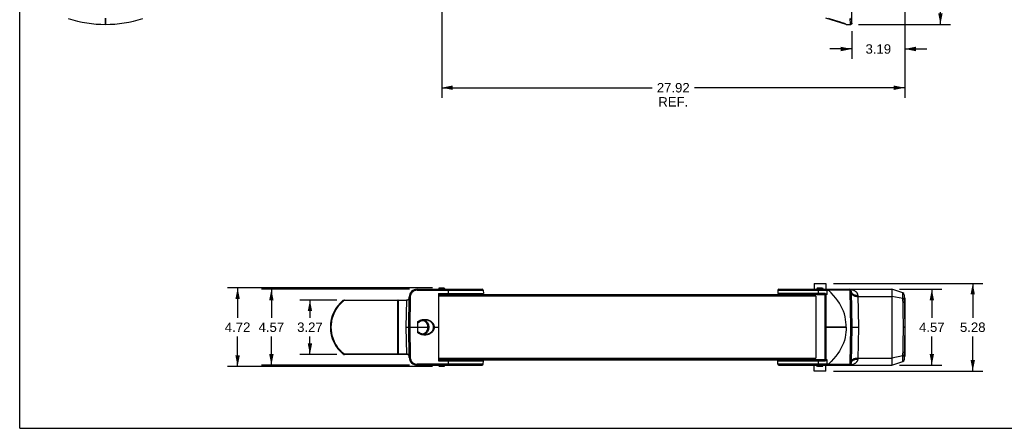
# Model space of a CAD drawing. Header units: inches. Extents: x 0 to 113, y 0 to 73.
# Tile 1 of 12: x 0 to 59, y 0 to 25. Entities that reach past the tile are written whole.
import ezdxf

# ---------------------------------------------------------------- set-up
doc = ezdxf.new("R2010")
doc.units = ezdxf.units.IN
doc.header["$LTSCALE"] = 6.233333
doc.header["$MEASUREMENT"] = 0
doc.layers.get('0').update_dxf_attribs({"linetype": 'CONTINUOUS'})
doc.styles.get("Standard").update_dxf_attribs({"font": 'arial.ttf'})
doc.dimstyles.new('DIMSTYLE_1', dxfattribs={"dimtxt": 0.566667, "dimasz": 0.666667, "dimexe": 0.09, "dimexo": 0.07, "dimgap": 0.0425, "dimtad": 0, "dimtih": 1, "dimtoh": 1, "dimzin": 4, "dimdsep": 46, "dimtxsty": 'Standard', "dimblk": '_FILLED', "dimblk1": '_FILLED', "dimblk2": '_FILLED', "dimcen": 0.09, "dimadec": 3, "dimazin": 1, "dimtfac": 1, "dimtdec": 3, "dimtofl": 0, "dimtmove": 0, "dimatfit": 3, "dimldrblk": '_FILLED', "dimfxl": 0, "dimtolj": 1, "dimtzin": 4, "dimarcsym": 0})

# ---------------------------------------------------------------- blocks, each defined once
blk = doc.blocks.new('_FILLED')
at = {"color": 0, "linetype": 'ByBlock'}
blk.add_solid([(0, 0), (-1, 0.2), (-1, -0.2)], dxfattribs=at)
blk = doc.blocks.new('*D10')
at = {"color": 2, "linetype": 'Continuous'}
for p, q in [((53.357, 25.801), (53.357, 22.235)), ((50.164, 23.907), (50.164, 22.235)), ((50.164, 22.835), (48.83, 22.835)), ((53.357, 22.835), (54.691, 22.835))]:
    blk.add_line(p, q, dxfattribs=at)
at = {"color": 2, "linetype": 'Continuous', "xscale": 0.6666666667, "yscale": 0.6666666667, "zscale": 0.6666666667}
blk.add_blockref('_FILLED', (50.164, 22.835), dxfattribs=at)
at = {"color": 2, "linetype": 'Continuous', "xscale": 0.6666666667, "yscale": 0.6666666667, "zscale": 0.6666666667, "rotation": 180}
blk.add_blockref('_FILLED', (53.357, 22.835), dxfattribs=at)
at = {"color": 2, "linetype": 'Continuous', "insert": (51.761, 23.118), "char_height": 0.5667, "width": 1.5399, "attachment_point": 2, "line_spacing_factor": 0.9}
blk.add_mtext('3.19', dxfattribs=at)
blk = doc.blocks.new('*D11')
at = {"color": 2, "linetype": 'Continuous'}
for p, q in [((25.091, 49.406), (56.105, 49.406)), ((55.505, 49.406), (55.505, 37.427)), ((55.505, 24.315), (55.505, 35.444)), ((50.57, 24.315), (56.105, 24.315))]:
    blk.add_line(p, q, dxfattribs=at)
at = {"color": 2, "linetype": 'Continuous', "xscale": 0.6666666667, "yscale": 0.6666666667, "zscale": 0.6666666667}
for p, rotation in [((55.505, 49.406), 90), ((55.505, 24.315), 270)]:
    blk.add_blockref('_FILLED', p, dxfattribs=dict(at, rotation=rotation))
at = {"color": 2, "linetype": 'Continuous', "insert": (55.505, 37.144), "char_height": 0.5667, "width": 1.98017, "attachment_point": 2, "line_spacing_factor": 0.9}
blk.add_mtext('25.09\\PREF.', dxfattribs=at)
blk = doc.blocks.new('*D12')
at = {"color": 2, "linetype": 'Continuous'}
for p, q in [((25.442, 47.796), (25.442, 19.903)), ((53.357, 25.801), (53.357, 19.903)), ((25.442, 20.503), (38.126, 20.503)), ((53.357, 20.503), (40.673, 20.503))]:
    blk.add_line(p, q, dxfattribs=at)
at = {"color": 2, "linetype": 'Continuous', "xscale": 0.6666666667, "yscale": 0.6666666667, "zscale": 0.6666666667, "rotation": 180}
blk.add_blockref('_FILLED', (25.442, 20.503), dxfattribs=at)
at = {"color": 2, "linetype": 'Continuous', "xscale": 0.6666666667, "yscale": 0.6666666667, "zscale": 0.6666666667}
blk.add_blockref('_FILLED', (53.357, 20.503), dxfattribs=at)
at = {"color": 2, "linetype": 'Continuous', "insert": (39.4, 20.787), "char_height": 0.5667, "width": 1.98017, "attachment_point": 2, "line_spacing_factor": 0.9}
blk.add_mtext('27.92\\PREF.', dxfattribs=at)
blk = doc.blocks.new('*D15')
at = {"color": 2, "linetype": 'Continuous'}
for p, q in [((53.036, 8.368), (55.588, 8.368)), ((54.988, 8.368), (54.988, 6.652)), ((54.988, 3.802), (54.988, 5.518)), ((53.036, 3.802), (55.588, 3.802))]:
    blk.add_line(p, q, dxfattribs=at)
at = {"color": 2, "linetype": 'Continuous', "xscale": 0.6666666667, "yscale": 0.6666666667, "zscale": 0.6666666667}
for p, rotation in [((54.988, 8.368), 90), ((54.988, 3.802), 270.0000475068)]:
    blk.add_blockref('_FILLED', p, dxfattribs=dict(at, rotation=rotation))
at = {"color": 2, "linetype": 'Continuous', "insert": (54.988, 6.368), "char_height": 0.5667, "width": 1.5399, "attachment_point": 2, "line_spacing_factor": 0.9}
blk.add_mtext('4.57', dxfattribs=at)
blk = doc.blocks.new('*D16')
at = {"color": 2, "linetype": 'Continuous'}
for p, q in [((49.06, 8.723), (58.054, 8.723)), ((57.454, 8.723), (57.454, 6.652)), ((57.454, 3.447), (57.454, 5.518)), ((49.06, 3.447), (58.054, 3.447))]:
    blk.add_line(p, q, dxfattribs=at)
at = {"color": 2, "linetype": 'Continuous', "xscale": 0.6666666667, "yscale": 0.6666666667, "zscale": 0.6666666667}
for p, rotation in [((57.454, 8.723), 90), ((57.454, 3.447), 270)]:
    blk.add_blockref('_FILLED', p, dxfattribs=dict(at, rotation=rotation))
at = {"color": 2, "linetype": 'Continuous', "insert": (57.454, 6.368), "char_height": 0.5667, "width": 1.5399, "attachment_point": 2, "line_spacing_factor": 0.9}
blk.add_mtext('5.28', dxfattribs=at)
blk = doc.blocks.new('*D17')
at = {"color": 2, "linetype": 'Continuous'}
for p, q in [((19.121, 7.719), (16.897, 7.719)), ((17.497, 7.719), (17.497, 6.651)), ((17.497, 4.451), (17.497, 5.518)), ((19.121, 4.451), (16.897, 4.451))]:
    blk.add_line(p, q, dxfattribs=at)
at = {"color": 2, "linetype": 'Continuous', "xscale": 0.6666666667, "yscale": 0.6666666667, "zscale": 0.6666666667}
for p, rotation in [((17.497, 7.719), 90), ((17.497, 4.451), 270)]:
    blk.add_blockref('_FILLED', p, dxfattribs=dict(at, rotation=rotation))
at = {"color": 2, "linetype": 'Continuous', "insert": (17.497, 6.368), "char_height": 0.5667, "width": 1.5399, "attachment_point": 2, "line_spacing_factor": 0.9}
blk.add_mtext('3.27', dxfattribs=at)
blk = doc.blocks.new('*D18')
at = {"color": 2, "linetype": 'Continuous'}
for p, q in [((23.491, 8.368), (14.573, 8.368)), ((15.173, 8.368), (15.173, 6.652)), ((15.173, 3.802), (15.173, 5.518)), ((23.491, 3.802), (14.573, 3.802))]:
    blk.add_line(p, q, dxfattribs=at)
at = {"color": 2, "linetype": 'Continuous', "xscale": 0.6666666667, "yscale": 0.6666666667, "zscale": 0.6666666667}
for p, rotation in [((15.173, 8.368), 90), ((15.173, 3.802), 270)]:
    blk.add_blockref('_FILLED', p, dxfattribs=dict(at, rotation=rotation))
at = {"color": 2, "linetype": 'Continuous', "insert": (15.173, 6.368), "char_height": 0.5667, "width": 1.5399, "attachment_point": 2, "line_spacing_factor": 0.9}
blk.add_mtext('4.57', dxfattribs=at)
blk = doc.blocks.new('*D19')
at = {"color": 2, "linetype": 'Continuous'}
for p, q in [((24.879, 8.447), (12.537, 8.447)), ((13.137, 8.447), (13.137, 6.652)), ((13.137, 3.723), (13.137, 5.518)), ((24.879, 3.723), (12.537, 3.723))]:
    blk.add_line(p, q, dxfattribs=at)
at = {"color": 2, "linetype": 'Continuous', "xscale": 0.6666666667, "yscale": 0.6666666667, "zscale": 0.6666666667}
for p, rotation in [((13.137, 8.447), 90), ((13.137, 3.723), 270)]:
    blk.add_blockref('_FILLED', p, dxfattribs=dict(at, rotation=rotation))
at = {"color": 2, "linetype": 'Continuous', "insert": (13.137, 6.368), "char_height": 0.5667, "width": 1.5399, "attachment_point": 2, "line_spacing_factor": 0.9}
blk.add_mtext('4.72', dxfattribs=at)

msp = doc.modelspace()

# ---------------------------------------------------------------- linework, layer by layer
at = {"color": 7, "linetype": 'Continuous'}
for p, q in [((0, 0), (0, 73.333)), ((50.164, 24.374), (50.164, 25.323)), ((5.173, 24.682), (5.174, 24.315)), ((5.174, 24.315), (5.175, 24.682)), ((49.814, 24.315), (48.596, 24.682)), ((49.197, 24.533), (48.761, 24.673)), ((49.413, 24.462), (49.197, 24.533)), ((49.814, 24.315), (50.104, 24.315)), ((23.958, 8.311), (23.958, 8.368)), ((23.958, 8.368), (27.888, 8.368)), ((23.958, 8.311), (25.84, 8.311)), ((25.291, 8.447), (25.245, 8.368)), ((25.291, 8.447), (25.594, 8.447)), ((25.594, 8.447), (25.639, 8.368)), ((25.824, 8.368), (25.825, 8.113)), ((25.84, 8.311), (27.947, 8.311)), ((25.849, 8.113), (25.848, 8.311)), ((27.947, 8.311), (27.952, 8.113)), ((45.705, 8.31), (45.701, 8.113)), ((47.885, 8.723), (48.593, 8.723)), ((47.885, 8.723), (47.885, 8.368)), ((48.088, 8.447), (48.042, 8.368)), ((48.088, 8.447), (48.391, 8.447)), ((48.16, 8.113), (48.16, 8.368)), ((48.391, 8.447), (48.436, 8.368)), ((48.593, 8.723), (48.593, 8.368)), ((48.678, 8.052), (48.679, 8.31)), ((48.752, 8.328), (50.013, 8.328)), ((50.015, 8.357), (50.013, 8.328)), ((53.242, 8.15), (52.57, 8.368)), ((52.57, 8.368), (52.57, 3.802)), ((19.529, 7.719), (23.328, 7.719)), ((19.569, 7.717), (19.573, 7.718)), ((19.583, 7.718), (19.573, 7.718)), ((19.573, 7.718), (19.573, 7.718)), ((19.578, 7.719), (19.588, 7.719)), ((19.582, 7.718), (19.582, 7.719)), ((22.793, 4.451), (22.793, 7.718)), ((23.454, 6.085), (23.486, 7.904)), ((23.545, 7.905), (23.513, 6.085)), ((25.245, 8.113), (25.245, 4.057)), ((25.245, 8.113), (27.945, 8.113)), ((25.245, 8.053), (25.836, 8.053)), ((47.989, 7.955), (25.245, 7.955)), ((25.639, 8.053), (25.639, 8.113)), ((25.836, 7.955), (25.836, 8.053)), ((27.952, 8.113), (27.945, 8.113)), ((48.554, 8.113), (45.701, 8.113)), ((47.649, 8.053), (46.206, 8.053)), ((46.206, 8.053), (46.206, 8.004)), ((46.206, 8.004), (47.649, 8.004)), ((47.649, 8.053), (48.554, 8.053)), ((47.649, 7.955), (47.649, 8.053)), ((47.845, 8.053), (47.845, 7.955)), ((47.989, 8.093), (48.003, 8.092)), ((47.989, 7.955), (47.989, 4.215)), ((48.003, 8.053), (48.003, 8.113)), ((48.042, 8.113), (48.042, 8.053)), ((48.436, 8.113), (48.436, 8.053)), ((48.475, 8.053), (48.475, 8.113)), ((48.475, 8.088), (48.554, 8.088)), ((48.554, 8.059), (48.475, 8.061)), ((48.554, 4.057), (48.554, 8.113)), ((48.554, 8.088), (48.557, 8.088)), ((48.593, 8.048), (48.578, 8.048)), ((48.677, 8.048), (48.593, 8.048)), ((48.596, 8.048), (48.596, 4.122)), ((48.677, 8.048), (48.678, 8.053)), ((50.105, 6.085), (50.067, 8.27)), ((50.126, 8.252), (50.164, 6.085)), ((50.137, 8.196), (50.149, 8.169)), ((50.52, 8.001), (50.558, 6.085)), ((50.521, 7.939), (52.57, 7.939)), ((53.247, 7.808), (52.57, 7.939)), ((53.276, 6.085), (53.242, 8.15)), ((53.323, 8.04), (53.357, 6.087)), ((53.357, 7.857), (53.326, 7.857)), ((53.357, 7.857), (53.357, 6.087)), ((19.209, 7.346), (19.317, 7.476)), ((19.304, 7.469), (19.304, 7.469)), ((19.308, 7.465), (19.304, 7.469)), ((19.317, 7.476), (19.435, 7.598)), ((19.435, 7.598), (19.563, 7.71)), ((19.504, 7.71), (19.557, 7.71)), ((19.512, 7.673), (19.557, 7.71)), ((19.557, 7.71), (19.561, 7.713)), ((19.566, 7.712), (19.563, 7.71)), ((19.563, 7.71), (22.793, 7.71)), ((19.57, 7.715), (19.566, 7.712)), ((22.793, 7.551), (22.796, 7.7)), ((22.796, 7.7), (22.793, 7.7)), ((22.797, 7.699), (22.796, 7.695)), ((22.805, 7.708), (22.802, 7.705)), ((22.814, 7.71), (22.808, 7.471)), ((22.808, 7.471), (22.809, 4.699)), ((22.814, 7.71), (23.33, 7.71)), ((23.302, 6.085), (23.33, 7.71)), ((23.33, 4.46), (23.302, 6.085)), ((23.302, 6.085), (24.661, 6.085)), ((23.486, 4.266), (23.454, 6.085)), ((23.513, 6.085), (23.545, 4.265)), ((23.973, 6.366), (23.975, 6.108)), ((23.975, 6.062), (23.973, 5.804)), ((23.976, 6.085), (23.975, 6.108)), ((23.975, 6.062), (23.976, 6.085)), ((24.053, 6.407), (24.067, 6.416)), ((24.067, 6.416), (24.076, 6.422)), ((24.09, 6.431), (24.076, 6.422)), ((24.104, 6.442), (24.09, 6.431)), ((24.098, 6.406), (24.108, 6.414)), ((24.106, 6.444), (24.104, 6.442)), ((24.142, 6.438), (24.108, 6.414)), ((24.31, 6.518), (24.416, 6.518)), ((24.951, 6.085), (25.245, 6.085)), ((48.561, 6.086), (48.572, 6.086)), ((48.572, 6.086), (48.596, 6.086)), ((48.587, 6.084), (49.814, 6.085)), ((49.814, 6.085), (48.596, 6.086)), ((50.067, 3.9), (50.105, 6.085)), ((50.105, 6.085), (50.558, 6.085)), ((50.164, 6.085), (50.126, 3.918)), ((50.558, 6.085), (50.52, 4.168)), ((53.242, 4.02), (53.276, 6.085)), ((53.276, 6.085), (53.334, 6.086)), ((53.323, 6.084), (53.276, 6.085)), ((53.357, 6.083), (53.323, 4.13)), ((53.334, 6.086), (53.351, 6.087)), ((53.357, 6.083), (53.357, 4.313)), ((24.051, 5.765), (24.042, 5.77)), ((24.06, 5.759), (24.051, 5.765)), ((24.074, 5.75), (24.06, 5.759)), ((24.091, 5.738), (24.106, 5.726)), ((24.098, 5.764), (24.108, 5.756)), ((24.31, 5.652), (24.416, 5.652)), ((19.343, 4.658), (19.304, 4.701)), ((19.435, 4.572), (19.317, 4.693)), ((19.563, 4.46), (19.435, 4.572)), ((19.557, 4.46), (19.504, 4.46)), ((19.529, 4.451), (19.584, 4.451)), ((19.558, 4.461), (19.557, 4.46)), ((19.561, 4.457), (19.557, 4.46)), ((19.563, 4.46), (19.566, 4.457)), ((22.793, 4.46), (19.563, 4.46)), ((19.578, 4.451), (19.588, 4.451)), ((19.582, 4.451), (19.582, 4.451)), ((23.328, 4.451), (19.588, 4.451)), ((22.796, 4.47), (22.793, 4.619)), ((22.793, 4.47), (22.796, 4.47)), ((22.805, 4.462), (22.809, 4.461)), ((22.809, 4.699), (22.814, 4.46)), ((22.809, 4.461), (22.814, 4.46)), ((23.33, 4.46), (22.814, 4.46)), ((25.245, 4.215), (47.989, 4.215)), ((25.836, 4.116), (25.836, 4.215)), ((47.649, 4.166), (46.206, 4.166)), ((46.206, 4.166), (46.206, 4.116)), ((47.649, 4.215), (47.649, 4.116)), ((47.845, 4.215), (47.845, 4.116)), ((50.521, 4.231), (52.57, 4.231)), ((53.247, 4.362), (52.57, 4.231)), ((53.326, 4.313), (53.357, 4.313)), ((23.958, 3.802), (23.958, 3.859)), ((25.832, 3.859), (23.958, 3.859)), ((23.958, 3.802), (27.888, 3.802)), ((25.836, 4.116), (25.244, 4.116)), ((25.245, 4.057), (27.945, 4.057)), ((25.291, 3.723), (25.245, 3.802)), ((25.594, 3.723), (25.291, 3.723)), ((25.594, 3.723), (25.639, 3.802)), ((25.639, 4.057), (25.639, 4.116)), ((25.825, 4.057), (25.824, 3.802)), ((27.947, 3.859), (25.832, 3.859)), ((25.848, 3.859), (25.849, 4.057)), ((27.945, 4.057), (27.952, 4.057)), ((27.947, 3.859), (27.952, 4.057)), ((45.701, 4.057), (48.554, 4.057)), ((45.705, 3.86), (45.701, 4.057)), ((48.761, 3.86), (45.705, 3.86)), ((45.764, 3.802), (52.57, 3.802)), ((46.206, 4.116), (47.649, 4.116)), ((48.554, 4.116), (47.649, 4.116)), ((47.885, 3.447), (47.885, 3.802)), ((48.003, 4.078), (47.989, 4.077)), ((48.003, 4.116), (48.003, 4.057)), ((48.042, 4.116), (48.042, 4.057)), ((48.088, 3.723), (48.042, 3.802)), ((48.391, 3.723), (48.088, 3.723)), ((48.16, 3.802), (48.16, 4.057)), ((48.391, 3.723), (48.436, 3.802)), ((48.436, 4.116), (48.436, 4.057)), ((48.475, 4.116), (48.475, 4.057)), ((48.475, 4.109), (48.554, 4.111)), ((48.554, 4.082), (48.475, 4.082)), ((48.557, 4.082), (48.554, 4.082)), ((48.557, 4.082), (48.562, 4.082)), ((48.565, 4.122), (48.578, 4.122)), ((48.578, 4.122), (48.593, 4.122)), ((48.677, 4.122), (48.593, 4.122)), ((48.593, 3.447), (48.593, 3.802)), ((48.678, 4.117), (48.677, 4.122)), ((48.679, 3.86), (48.678, 4.118)), ((50.008, 3.842), (48.752, 3.842)), ((50.008, 3.842), (50.008, 3.802)), ((50.054, 3.803), (50.008, 3.802)), ((50.008, 3.802), (50.021, 3.802)), ((50.021, 3.802), (50.04, 3.806)), ((50.137, 3.974), (50.149, 4.001)), ((52.57, 3.802), (53.242, 4.02)), ((48.593, 3.447), (47.885, 3.447)), ((0, 0), (113.333, 0))]:
    msp.add_line(p, q, dxfattribs=at)
at = {"color": 6, "linetype": 'Continuous'}
for p, q in [((25.836, 8.053), (46.206, 8.053)), ((25.836, 8.004), (46.206, 8.004)), ((45.65, 8.004), (45.65, 8.053)), ((46.206, 4.166), (25.836, 4.166)), ((45.65, 4.116), (45.65, 4.166)), ((25.836, 4.116), (46.206, 4.116))]:
    msp.add_line(p, q, dxfattribs=at)
at = {"color": 7, "linetype": 'Continuous'}
for points in [[(49.814, 24.315), (49.818, 24.316), (49.811, 24.321), (49.792, 24.33), (49.76, 24.343), (49.713, 24.36), (49.653, 24.381), (49.583, 24.405), (49.413, 24.462)], [(50.105, 24.315), (50.098, 24.324), (50.092, 24.353), (50.086, 24.402), (50.079, 24.469), (50.073, 24.555), (50.067, 24.66)], [(50.163, 24.374), (50.162, 24.362), (50.159, 24.352), (50.153, 24.341), (50.146, 24.333), (50.137, 24.325), (50.127, 24.32), (50.116, 24.316), (50.105, 24.315)], [(50.126, 24.716), (50.132, 24.612), (50.138, 24.527), (50.145, 24.46), (50.151, 24.412), (50.157, 24.383), (50.164, 24.374)], [(23.958, 8.311), (23.912, 8.308), (23.867, 8.301), (23.823, 8.288), (23.78, 8.271), (23.74, 8.249), (23.703, 8.223), (23.668, 8.192), (23.638, 8.159), (23.611, 8.122), (23.588, 8.082), (23.57, 8.04), (23.557, 7.996), (23.548, 7.951), (23.545, 7.905)], [(25.848, 8.311), (25.848, 8.322), (25.847, 8.333), (25.846, 8.342), (25.844, 8.351), (25.842, 8.358), (25.839, 8.364), (25.836, 8.367), (25.834, 8.368)], [(45.705, 8.31), (45.713, 8.31), (48.761, 8.31)], [(45.765, 8.368), (45.765, 8.368), (52.57, 8.368)], [(48.679, 8.31), (48.679, 8.313), (48.679, 8.316), (48.679, 8.319), (48.679, 8.322), (48.679, 8.325), (48.68, 8.328)], [(48.68, 8.328), (48.68, 8.337), (48.681, 8.345), (48.682, 8.353), (48.683, 8.359), (48.684, 8.363), (48.686, 8.366), (48.687, 8.368), (48.688, 8.368)], [(48.76, 8.368), (48.759, 8.367), (48.758, 8.365), (48.757, 8.362), (48.755, 8.357), (48.754, 8.351), (48.754, 8.344), (48.753, 8.336), (48.752, 8.328)], [(48.761, 8.31), (48.759, 8.313), (48.756, 8.316), (48.754, 8.319), (48.753, 8.322), (48.752, 8.325), (48.752, 8.328)], [(49.814, 6.086), (49.818, 6.236), (49.811, 6.39), (49.792, 6.549), (49.76, 6.712), (49.713, 6.881), (49.653, 7.05), (49.583, 7.213), (49.502, 7.371), (49.413, 7.523), (49.312, 7.674), (49.197, 7.83), (49.067, 7.988), (48.922, 8.148), (48.761, 8.31)], [(50.067, 8.27), (50.066, 8.281), (50.062, 8.291), (50.057, 8.301), (50.051, 8.309), (50.043, 8.317), (50.034, 8.322), (50.024, 8.326), (50.013, 8.328)], [(50.016, 8.368), (50.016, 8.367), (50.015, 8.365), (50.015, 8.362), (50.015, 8.357)], [(50.023, 8.368), (50.068, 8.366), (50.112, 8.361), (50.155, 8.353), (50.195, 8.343), (50.231, 8.331), (50.265, 8.318), (50.295, 8.304), (50.323, 8.289), (50.348, 8.274), (50.371, 8.258), (50.392, 8.241), (50.412, 8.225), (50.429, 8.207), (50.445, 8.19), (50.458, 8.172), (50.471, 8.155), (50.481, 8.137), (50.491, 8.118), (50.5, 8.099), (50.507, 8.079), (50.512, 8.059), (50.516, 8.039), (50.519, 8.02), (50.52, 8.001)], [(19.504, 7.71), (19.508, 7.713), (19.512, 7.715), (19.516, 7.717), (19.52, 7.718), (19.525, 7.719), (19.529, 7.719)], [(19.561, 7.713), (19.565, 7.715), (19.569, 7.717)], [(19.579, 7.718), (19.574, 7.716), (19.57, 7.715)], [(22.816, 7.719), (22.815, 7.719), (22.815, 7.718), (22.815, 7.717), (22.814, 7.715), (22.814, 7.713), (22.814, 7.71)], [(23.33, 7.71), (23.33, 7.713), (23.33, 7.715), (23.329, 7.717), (23.329, 7.718), (23.328, 7.719), (23.328, 7.719)], [(23.484, 7.83), (23.482, 7.811), (23.476, 7.793), (23.467, 7.776), (23.455, 7.761), (23.44, 7.747), (23.422, 7.734), (23.402, 7.724), (23.379, 7.717), (23.355, 7.712), (23.33, 7.71)], [(23.486, 7.904), (23.487, 7.905), (23.49, 7.905), (23.495, 7.905), (23.502, 7.905), (23.511, 7.905), (23.522, 7.905), (23.533, 7.905), (23.545, 7.905)], [(48.554, 8.088), (48.559, 8.087), (48.563, 8.084), (48.567, 8.081)], [(48.578, 8.048), (48.565, 8.048), (48.56, 8.048), (48.557, 8.048), (48.555, 8.048), (48.554, 8.049)], [(48.583, 8.086), (48.578, 8.086), (48.573, 8.087), (48.567, 8.087), (48.562, 8.088), (48.557, 8.088)], [(48.567, 8.081), (48.571, 8.076), (48.574, 8.07), (48.576, 8.063), (48.577, 8.055), (48.578, 8.048)], [(48.678, 8.052), (48.677, 8.054), (48.675, 8.056), (48.673, 8.058), (48.672, 8.06), (48.67, 8.062), (48.667, 8.063), (48.665, 8.065), (48.662, 8.066), (48.659, 8.068), (48.656, 8.069), (48.653, 8.071), (48.649, 8.072), (48.646, 8.073), (48.642, 8.075), (48.637, 8.076), (48.633, 8.077), (48.628, 8.078), (48.624, 8.079), (48.618, 8.081), (48.613, 8.082), (48.607, 8.083), (48.602, 8.083), (48.595, 8.084), (48.583, 8.086)], [(48.596, 8.048), (48.596, 8.056), (48.595, 8.064), (48.594, 8.07), (48.593, 8.076), (48.591, 8.081), (48.589, 8.085)], [(50.127, 8.252), (50.126, 8.256), (50.122, 8.259), (50.117, 8.262), (50.11, 8.265), (50.101, 8.267), (50.09, 8.269), (50.079, 8.269), (50.067, 8.27)], [(50.126, 8.251), (50.129, 8.224), (50.137, 8.196)], [(50.127, 8.167), (50.13, 8.141), (50.138, 8.115), (50.15, 8.091), (50.166, 8.068), (50.187, 8.046), (50.212, 8.025), (50.24, 8.006), (50.272, 7.989), (50.308, 7.974), (50.347, 7.961), (50.388, 7.951), (50.431, 7.944), (50.476, 7.94), (50.521, 7.939)], [(50.149, 8.169), (50.165, 8.144), (50.186, 8.119), (50.21, 8.097), (50.239, 8.076), (50.271, 8.057), (50.307, 8.04), (50.346, 8.026), (50.387, 8.015), (50.43, 8.007), (50.475, 8.003), (50.52, 8.001)], [(53.328, 7.743), (53.327, 7.754), (53.322, 7.764), (53.315, 7.774), (53.306, 7.783), (53.294, 7.791), (53.28, 7.798), (53.264, 7.804), (53.247, 7.808)], [(19.304, 4.701), (19.196, 4.832), (19.1, 4.97), (19.015, 5.116), (18.943, 5.268), (18.883, 5.425), (18.836, 5.587), (18.802, 5.751), (18.782, 5.917), (18.775, 6.085), (18.782, 6.253), (18.802, 6.419), (18.836, 6.583), (18.883, 6.745), (18.943, 6.902), (19.015, 7.054), (19.1, 7.199), (19.196, 7.338), (19.304, 7.469)], [(19.317, 4.693), (19.209, 4.824), (19.112, 4.963), (19.027, 5.109), (18.954, 5.262), (18.894, 5.42), (18.846, 5.582), (18.812, 5.748), (18.792, 5.916), (18.785, 6.085), (18.792, 6.254), (18.812, 6.422), (18.846, 6.587), (18.894, 6.75), (18.954, 6.908), (19.027, 7.06), (19.112, 7.207), (19.209, 7.346)], [(19.304, 7.469), (19.343, 7.512), (19.384, 7.554), (19.425, 7.595), (19.468, 7.634), (19.512, 7.673)], [(19.557, 7.71), (19.558, 7.709), (19.56, 7.708), (19.56, 7.707)], [(22.793, 7.463), (22.795, 7.465), (22.797, 7.467), (22.799, 7.468), (22.802, 7.469), (22.805, 7.47), (22.809, 7.471)], [(22.801, 7.705), (22.799, 7.702), (22.797, 7.699)], [(22.814, 7.71), (22.809, 7.709), (22.805, 7.708)], [(23.985, 6.401), (24.009, 6.421), (24.033, 6.439), (24.06, 6.457), (24.087, 6.473), (24.116, 6.489), (24.147, 6.502), (24.179, 6.515), (24.212, 6.526), (24.246, 6.536), (24.281, 6.543), (24.317, 6.549), (24.353, 6.554), (24.389, 6.556), (24.426, 6.556), (24.462, 6.555), (24.498, 6.552), (24.533, 6.546), (24.568, 6.54), (24.602, 6.531), (24.634, 6.521), (24.666, 6.509), (24.696, 6.496), (24.725, 6.482), (24.753, 6.466), (24.779, 6.45), (24.803, 6.432), (24.826, 6.414), (24.847, 6.395), (24.867, 6.375), (24.885, 6.354), (24.901, 6.334), (24.916, 6.312), (24.929, 6.29), (24.941, 6.268), (24.952, 6.246), (24.961, 6.223), (24.968, 6.201), (24.974, 6.178), (24.978, 6.155), (24.982, 6.132), (24.983, 6.108), (24.984, 6.085)], [(23.973, 6.366), (23.978, 6.362), (23.984, 6.359), (23.991, 6.357), (23.999, 6.357), (24.007, 6.357), (24.015, 6.359), (24.023, 6.362), (24.032, 6.365), (24.041, 6.37), (24.05, 6.374), (24.059, 6.379), (24.069, 6.385), (24.078, 6.392), (24.088, 6.398), (24.098, 6.406)], [(23.985, 6.401), (23.982, 6.396), (23.979, 6.39), (23.977, 6.385), (23.975, 6.379), (23.974, 6.373), (23.973, 6.366)], [(23.985, 6.401), (23.984, 6.398), (23.983, 6.394), (23.983, 6.391), (23.982, 6.388), (23.982, 6.385), (23.983, 6.382), (23.984, 6.38), (23.985, 6.378), (23.987, 6.377), (23.989, 6.376), (23.991, 6.376), (23.994, 6.376), (23.997, 6.376), (23.999, 6.377), (24.002, 6.378), (24.005, 6.379), (24.008, 6.38), (24.011, 6.382), (24.014, 6.384), (24.018, 6.385), (24.021, 6.387), (24.025, 6.389), (24.028, 6.391), (24.032, 6.394), (24.036, 6.396), (24.04, 6.398), (24.044, 6.401), (24.053, 6.407)], [(24.984, 6.085), (24.983, 6.062), (24.982, 6.039), (24.979, 6.017), (24.974, 5.993), (24.968, 5.97), (24.961, 5.948), (24.952, 5.925), (24.942, 5.902), (24.93, 5.88), (24.917, 5.859), (24.902, 5.837), (24.885, 5.816), (24.867, 5.796), (24.848, 5.776), (24.827, 5.757), (24.804, 5.738), (24.779, 5.721), (24.754, 5.704), (24.726, 5.689), (24.697, 5.674), (24.667, 5.661), (24.635, 5.649), (24.602, 5.639), (24.569, 5.631), (24.534, 5.624), (24.499, 5.619), (24.462, 5.615), (24.426, 5.614), (24.389, 5.614), (24.353, 5.616), (24.317, 5.621), (24.281, 5.627), (24.246, 5.634), (24.212, 5.644), (24.179, 5.655), (24.147, 5.667), (24.116, 5.681), (24.087, 5.697), (24.059, 5.713), (24.033, 5.731), (24.008, 5.749), (23.985, 5.769)], [(24.108, 6.414), (24.105, 6.42), (24.103, 6.426), (24.102, 6.432), (24.103, 6.437), (24.104, 6.441), (24.106, 6.444)], [(24.31, 6.518), (24.269, 6.515), (24.226, 6.506), (24.184, 6.491), (24.144, 6.47), (24.106, 6.444)], [(24.108, 5.756), (24.142, 5.732), (24.178, 5.714), (24.215, 5.701), (24.253, 5.693), (24.292, 5.691), (24.331, 5.694), (24.368, 5.703), (24.405, 5.718), (24.44, 5.738), (24.472, 5.762), (24.502, 5.792), (24.529, 5.825), (24.552, 5.862), (24.571, 5.903), (24.587, 5.946), (24.598, 5.991), (24.604, 6.037), (24.606, 6.085)], [(24.606, 6.085), (24.604, 6.133), (24.598, 6.179), (24.587, 6.224), (24.571, 6.267), (24.552, 6.307), (24.529, 6.345), (24.502, 6.378), (24.472, 6.408), (24.44, 6.432), (24.405, 6.452), (24.368, 6.467), (24.331, 6.476), (24.292, 6.479), (24.253, 6.477), (24.215, 6.469), (24.178, 6.456), (24.142, 6.438)], [(24.31, 6.518), (24.315, 6.518), (24.357, 6.514), (24.399, 6.504), (24.439, 6.488), (24.477, 6.467), (24.513, 6.439), (24.546, 6.407), (24.575, 6.37), (24.601, 6.329), (24.623, 6.285), (24.639, 6.237), (24.651, 6.188), (24.659, 6.137), (24.661, 6.085)], [(24.661, 6.085), (24.659, 6.033), (24.651, 5.982), (24.639, 5.933), (24.623, 5.885), (24.601, 5.841), (24.575, 5.8), (24.546, 5.763), (24.513, 5.731), (24.477, 5.703), (24.439, 5.682), (24.399, 5.666), (24.357, 5.656), (24.315, 5.652), (24.31, 5.652)], [(24.951, 6.085), (24.95, 6.124), (24.944, 6.164), (24.932, 6.205), (24.915, 6.246), (24.892, 6.288), (24.863, 6.327), (24.831, 6.362), (24.797, 6.392), (24.76, 6.419), (24.72, 6.443), (24.674, 6.466), (24.624, 6.485), (24.571, 6.5), (24.512, 6.511), (24.447, 6.517), (24.416, 6.518)], [(24.416, 5.652), (24.456, 5.653), (24.492, 5.656), (24.527, 5.661), (24.562, 5.668), (24.596, 5.676), (24.628, 5.687), (24.66, 5.698), (24.689, 5.711), (24.718, 5.726), (24.744, 5.741), (24.769, 5.757), (24.793, 5.775), (24.815, 5.793), (24.835, 5.811), (24.853, 5.831), (24.869, 5.851), (24.884, 5.871), (24.898, 5.892), (24.91, 5.912), (24.92, 5.934), (24.929, 5.955), (24.936, 5.977), (24.942, 5.998), (24.946, 6.02), (24.949, 6.042), (24.951, 6.063), (24.951, 6.085)], [(48.554, 6.085), (48.555, 6.086), (48.557, 6.086), (48.561, 6.086)], [(48.554, 6.085), (48.555, 6.085), (48.557, 6.084), (48.561, 6.084)], [(48.561, 6.084), (48.572, 6.084), (48.587, 6.084)], [(49.814, 6.084), (49.818, 5.935), (49.811, 5.781), (49.792, 5.622), (49.76, 5.459), (49.713, 5.289), (49.654, 5.12), (49.583, 4.958), (49.502, 4.8), (49.413, 4.648), (49.312, 4.496), (49.197, 4.341), (49.067, 4.182), (48.922, 4.022), (48.761, 3.86)], [(53.352, 6.083), (53.345, 6.083), (53.323, 6.084)], [(53.351, 6.087), (53.356, 6.087), (53.357, 6.087)], [(53.357, 6.083), (53.356, 6.083), (53.352, 6.083)], [(23.973, 5.804), (23.979, 5.808), (23.985, 5.812), (23.992, 5.813), (23.999, 5.813), (24.007, 5.812), (24.015, 5.811), (24.024, 5.808), (24.032, 5.804), (24.041, 5.8), (24.05, 5.796), (24.059, 5.791), (24.068, 5.785), (24.078, 5.779), (24.088, 5.772), (24.098, 5.764)], [(23.973, 5.804), (23.974, 5.797), (23.975, 5.791), (23.977, 5.785), (23.979, 5.78), (23.982, 5.774), (23.985, 5.769)], [(24.042, 5.77), (24.038, 5.773), (24.033, 5.775), (24.03, 5.778), (24.026, 5.78), (24.022, 5.782), (24.018, 5.784), (24.015, 5.786), (24.012, 5.788), (24.008, 5.789), (24.005, 5.791), (24.002, 5.792), (23.999, 5.793), (23.996, 5.794), (23.993, 5.794), (23.991, 5.794), (23.988, 5.794), (23.986, 5.793), (23.985, 5.791), (23.983, 5.789), (23.983, 5.786), (23.982, 5.783), (23.983, 5.78), (23.983, 5.776), (23.984, 5.772), (23.985, 5.769)], [(24.074, 5.75), (24.078, 5.747), (24.091, 5.738)], [(24.108, 5.756), (24.105, 5.75), (24.103, 5.744), (24.102, 5.738), (24.103, 5.733), (24.104, 5.729), (24.106, 5.726)], [(24.106, 5.726), (24.144, 5.7), (24.184, 5.679), (24.226, 5.664), (24.268, 5.655), (24.31, 5.652)], [(19.304, 4.701), (19.304, 4.701), (19.305, 4.702), (19.307, 4.704)], [(19.557, 4.46), (19.512, 4.497), (19.468, 4.536), (19.425, 4.575), (19.384, 4.616), (19.343, 4.658)], [(19.529, 4.451), (19.525, 4.451), (19.52, 4.452), (19.516, 4.453), (19.512, 4.455), (19.508, 4.457), (19.504, 4.46)], [(19.573, 4.452), (19.569, 4.453), (19.565, 4.455), (19.561, 4.457)], [(19.566, 4.457), (19.57, 4.455), (19.574, 4.453), (19.579, 4.452)], [(19.583, 4.451), (19.573, 4.452), (19.573, 4.452)], [(22.793, 4.707), (22.795, 4.705), (22.797, 4.703), (22.799, 4.702), (22.802, 4.701), (22.805, 4.7), (22.809, 4.699)], [(22.796, 4.475), (22.797, 4.471), (22.798, 4.468), (22.801, 4.465), (22.805, 4.462)], [(22.814, 4.46), (22.814, 4.457), (22.814, 4.455), (22.815, 4.453), (22.815, 4.452), (22.815, 4.451), (22.816, 4.451)], [(23.328, 4.451), (23.328, 4.451), (23.329, 4.452), (23.329, 4.453), (23.33, 4.455), (23.33, 4.457), (23.33, 4.46)], [(23.484, 4.34), (23.482, 4.359), (23.476, 4.377), (23.467, 4.394), (23.455, 4.409), (23.44, 4.423), (23.422, 4.436), (23.402, 4.446), (23.379, 4.453), (23.355, 4.458), (23.33, 4.46)], [(23.545, 4.265), (23.533, 4.265), (23.522, 4.265), (23.512, 4.265), (23.504, 4.265), (23.496, 4.265), (23.49, 4.265), (23.487, 4.265), (23.486, 4.266)], [(23.545, 4.265), (23.548, 4.219), (23.557, 4.174), (23.57, 4.13), (23.588, 4.088), (23.611, 4.048), (23.638, 4.011), (23.668, 3.978), (23.703, 3.947), (23.74, 3.921), (23.78, 3.899), (23.823, 3.882), (23.867, 3.869), (23.912, 3.862), (23.958, 3.859)], [(50.52, 4.168), (50.518, 4.148), (50.516, 4.127), (50.511, 4.107), (50.505, 4.087), (50.498, 4.067), (50.489, 4.048), (50.479, 4.029), (50.467, 4.011), (50.455, 3.993), (50.44, 3.975), (50.424, 3.958), (50.406, 3.94), (50.386, 3.923), (50.364, 3.907), (50.34, 3.891), (50.314, 3.875), (50.285, 3.861), (50.253, 3.847), (50.218, 3.835), (50.181, 3.824), (50.141, 3.814), (50.099, 3.807), (50.054, 3.803)], [(50.127, 4.003), (50.13, 4.029), (50.138, 4.054), (50.15, 4.079), (50.166, 4.102), (50.187, 4.124), (50.212, 4.145), (50.24, 4.164), (50.272, 4.181), (50.308, 4.196), (50.347, 4.209), (50.388, 4.219), (50.431, 4.226), (50.476, 4.23), (50.521, 4.231)], [(50.149, 4.001), (50.165, 4.026), (50.186, 4.05), (50.21, 4.073), (50.239, 4.094), (50.271, 4.113), (50.307, 4.13), (50.346, 4.144), (50.387, 4.155), (50.43, 4.163), (50.475, 4.167), (50.52, 4.168)], [(53.247, 4.362), (53.263, 4.366), (53.279, 4.371), (53.293, 4.378), (53.305, 4.386), (53.315, 4.395), (53.322, 4.405), (53.327, 4.416), (53.328, 4.427)], [(25.834, 3.802), (25.836, 3.803), (25.839, 3.806), (25.841, 3.811), (25.844, 3.818), (25.845, 3.826), (25.847, 3.836), (25.848, 3.847), (25.848, 3.859)], [(48.554, 4.121), (48.555, 4.121), (48.557, 4.122), (48.56, 4.122), (48.565, 4.122)], [(48.578, 4.122), (48.577, 4.115), (48.576, 4.107), (48.574, 4.1), (48.571, 4.094), (48.567, 4.089), (48.563, 4.085), (48.559, 4.083), (48.557, 4.083)], [(48.562, 4.082), (48.567, 4.083), (48.573, 4.083), (48.578, 4.084), (48.583, 4.084), (48.595, 4.086)], [(48.589, 4.085), (48.591, 4.088), (48.593, 4.093), (48.594, 4.099), (48.595, 4.106), (48.596, 4.114), (48.596, 4.122)], [(48.595, 4.086), (48.602, 4.087), (48.607, 4.087), (48.613, 4.088), (48.618, 4.089), (48.624, 4.091), (48.628, 4.092), (48.633, 4.093), (48.637, 4.094), (48.642, 4.095), (48.646, 4.097), (48.649, 4.098), (48.653, 4.099), (48.656, 4.101), (48.659, 4.102), (48.662, 4.104), (48.665, 4.105), (48.667, 4.107), (48.67, 4.108), (48.672, 4.11), (48.673, 4.112), (48.675, 4.114), (48.677, 4.116), (48.678, 4.118)], [(48.68, 3.842), (48.679, 3.845), (48.679, 3.848), (48.679, 3.851), (48.679, 3.854), (48.679, 3.857), (48.679, 3.86)], [(48.68, 3.842), (48.68, 3.838), (48.68, 3.834), (48.68, 3.83), (48.68, 3.827), (48.68, 3.824), (48.681, 3.821), (48.681, 3.819), (48.682, 3.817), (48.682, 3.815), (48.682, 3.813), (48.683, 3.812), (48.683, 3.811), (48.684, 3.81), (48.684, 3.809), (48.685, 3.808), (48.685, 3.807), (48.686, 3.806), (48.686, 3.805), (48.687, 3.804), (48.687, 3.804), (48.688, 3.803), (48.688, 3.803), (48.689, 3.803), (48.69, 3.802), (48.69, 3.802), (48.691, 3.802), (48.692, 3.802), (48.692, 3.802), (48.693, 3.802), (48.693, 3.802), (48.694, 3.802), (48.695, 3.802)], [(48.752, 3.842), (48.752, 3.845), (48.753, 3.848), (48.754, 3.851), (48.756, 3.854), (48.758, 3.857), (48.761, 3.86)], [(48.76, 3.802), (48.759, 3.802), (48.757, 3.805), (48.756, 3.81), (48.755, 3.816), (48.753, 3.823), (48.753, 3.832), (48.752, 3.842)], [(50.008, 3.842), (50.019, 3.843), (50.03, 3.846), (50.04, 3.851), (50.049, 3.858), (50.056, 3.867), (50.062, 3.877), (50.065, 3.888), (50.067, 3.9)], [(50.127, 3.918), (50.126, 3.914), (50.122, 3.911), (50.117, 3.908), (50.109, 3.905), (50.1, 3.903), (50.09, 3.901), (50.078, 3.901), (50.067, 3.9)], [(50.126, 3.919), (50.129, 3.946), (50.137, 3.974)]]:
    msp.add_lwpolyline(points, dxfattribs=at)
at = {"color": 6, "linetype": 'Continuous'}
for points in [[(25.977, 8.004), (25.987, 8.003), (25.996, 7.998), (26.005, 7.991), (26.012, 7.981), (26.018, 7.969), (26.023, 7.956), (26.023, 7.955)], [(26.023, 4.215), (26.023, 4.214), (26.018, 4.201), (26.012, 4.189), (26.005, 4.179), (25.996, 4.172), (25.987, 4.167), (25.977, 4.166)]]:
    msp.add_lwpolyline(points, dxfattribs=at)
at = {"color": 7, "linetype": 'Continuous'}
for centre, radius, start, end in [((5.174, 31.401), 7.087, 251.547, 288.45072), ((23.958, 7.896), 0.472, 90, 179), ((27.888, 8.309), 0.0591, 1.5, 90), ((45.764, 8.309), 0.0591, 90, 179), ((50.008, 8.25), 0.118, 1, 86.16193), ((22.816, 7.699), 0.0197, 90, 178.8), ((23.328, 7.876), 0.157, 270, 359), ((53.205, 8.038), 0.118, 1, 72), ((20.823, 6.085), 2.093, 129.04914, 230.95086), ((53.239, 6.085), 0.118, 359, 1), ((22.816, 4.471), 0.0197, 181.2, 270), ((23.328, 4.294), 0.157, 1, 90), ((23.958, 4.274), 0.472, 181, 270), ((27.888, 3.861), 0.0591, 270, 358.5), ((45.764, 3.861), 0.0591, 181, 270), ((50.008, 3.92), 0.118, 270, 359), ((53.205, 4.132), 0.118, 288, 359)]:
    msp.add_arc(centre, radius, start, end, dxfattribs=at)
for centre, major_axis, start_param, end_param in [((47.905, 7.994), (0.147, 0.007), 0.918286, 1.508493), ((47.905, 4.176), (0.147, -0.007), -1.508493, -0.918286)]:
    msp.add_ellipse(centre, major_axis=major_axis, ratio=0.800332, start_param=start_param, end_param=end_param, dxfattribs=at)

# ---------------------------------------------------------------- dimensions: what is measured, and where the dimension line sits
at = {"color": 2, "linetype": 'Continuous'}
for base, p1, p2, angle, picture, middle in [((55.505, 49.406), (50.5, 24.315), (25.021, 49.406), 90, '*D11', (55.505, 36.436)), ((25.44216, 20.50324), (53.35719, 25.87089), (25.44216, 47.86557), 180, '*D12', (39.39967, 20.07824))]:
    dim = msp.add_linear_dim(base=base, p1=p1, p2=p2, angle=angle, text='<>\\PREF.', dimstyle='DIMSTYLE_1', dxfattribs=at)
    dim.commit()
    dim.dimension.update_dxf_attribs({"geometry": picture, "text_midpoint": middle, "dimtype": 160})
dim = msp.add_linear_dim(base=(53.357, 22.835), p1=(50.164, 23.977), p2=(53.357, 25.871), dimstyle='DIMSTYLE_1', dxfattribs=at)
dim.commit()
dim.dimension.update_dxf_attribs({"geometry": '*D10', "text_midpoint": (51.76, 22.831), "dimtype": 160})
for base, p1, p2, angle, picture, middle in [((13.137, 3.723), (24.949, 8.447), (24.949, 3.723), 270, '*D19', (13.12, 6.086)), ((15.173, 3.802), (23.561, 8.368), (23.561, 3.802), 270, '*D18', (15.158, 6.08)), ((57.454, 3.447), (48.99, 8.723), (48.99, 3.447), 270, '*D16', (57.451, 6.082)), ((54.988, 3.802), (52.966, 8.368), (52.966, 3.802), 270.00002, '*D15', (54.974, 6.08)), ((17.497, 4.451), (19.191, 7.719), (19.191, 4.451), 270, '*D17', (17.496, 6.082))]:
    dim = msp.add_linear_dim(base=base, p1=p1, p2=p2, angle=angle, dimstyle='DIMSTYLE_1', dxfattribs=at)
    dim.commit()
    dim.dimension.update_dxf_attribs({"geometry": picture, "text_midpoint": middle, "dimtype": 160})

doc.saveas('drawing.dxf')
